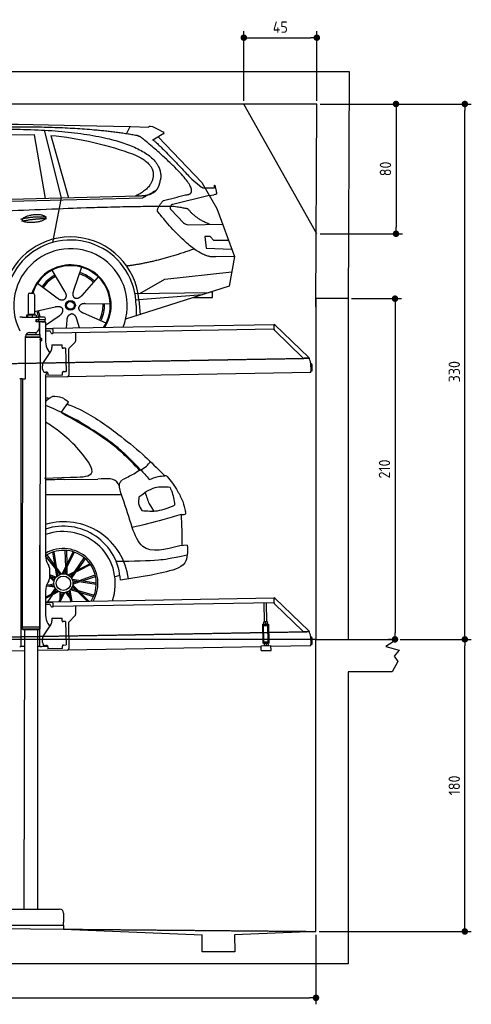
# Model space of a CAD drawing. Header units: millimetres. Extents: x 552 to 7231, y 5867 to 11935.
# Tile 5 of 5: x 4448 to 7231, y 5867 to 11935. Entities that reach past the tile are written whole.
import ezdxf

# ---------------------------------------------------------------- set-up
doc = ezdxf.new("R2010")
doc.units = ezdxf.units.MM
doc.linetypes.add('GEN3', pattern=[6.25, 5, -1.25])
doc.layers.get('0').update_dxf_attribs({"lineweight": 25})
for name, color, linetype, lineweight in [('3', 6, 'GEN3', 25), ('4', 3, 'Continuous', 25), ('5', 3, 'Continuous', 25), ('AM_5', 3, 'Continuous', 25)]:
    doc.layers.add(name, color=color, linetype=linetype, lineweight=lineweight)
doc.layers.add('Car', color=10, linetype='Continuous')
doc.styles.get("Standard").update_dxf_attribs({"font": 'ISOCP.SHX'})
doc.dimstyles.new('GEN-ISO$0', dxfattribs={"dimscale": 20, "dimtxt": 3.5, "dimasz": 2, "dimexe": 2, "dimexo": 1, "dimgap": 1.5, "dimtad": 1, "dimdec": 1, "dimlfac": 0.1, "dimdsep": 46, "dimtxsty": 'Standard', "dimblk": 'PUNKT', "dimcen": 2, "dimclrd": 256, "dimclre": 256, "dimclrt": 2, "dimadec": 0, "dimazin": 0, "dimtp": 0.1, "dimtm": 0.1, "dimtfac": 0.71, "dimtdec": 1, "dimtmove": 2, "dimatfit": 3, "dimldrblk": 'PUNKT', "dimfxl": 1, "dimtolj": 1, "dimarcsym": 0})

# ---------------------------------------------------------------- blocks, each defined once
blk = doc.blocks.new('PUNKT')
at = {"layer": '4', "color": 0, "linetype": 'ByBlock'}
blk.add_line((-0.5, 0), (-1, 0), dxfattribs=at)
at = {"layer": '4', "color": 0, "linetype": 'ByBlock', "const_width": 0.5}
blk.add_lwpolyline([(-0.25, 0, 1), (0.25, 0, 1)], format="xyb", close=True, dxfattribs=at)
blk = doc.blocks.new('*D4')
at = {"layer": '4', "lineweight": -2, "transparency": 16777216}
for p, q in [((6792.8, 8115.9), (7231, 8115.9)), ((7191, 6355.9), (7191, 8075.9)), ((6293.7, 6315.9), (7231, 6315.9))]:
    blk.add_line(p, q, dxfattribs=at)
at = {"layer": 'Defpoints', "color": 0, "transparency": 16777216}
for p in [(6772.8, 8115.9), (7191, 8115.9), (6273.7, 6315.9)]:
    blk.add_point(p, dxfattribs=at)
at = {"layer": '4', "lineweight": -2, "transparency": 16777216, "xscale": 40, "yscale": 40, "zscale": 40}
for p, rotation in [((7191, 8115.9), 90), ((7191, 6315.9), 270)]:
    blk.add_blockref('PUNKT', p, dxfattribs=dict(at, rotation=rotation))
at = {"layer": '4', "color": 2, "transparency": 16777216, "insert": (7126, 7215.9), "char_height": 70, "attachment_point": 5, "rotation": 90}
blk.add_mtext('\\A1;180', dxfattribs=at)
blk = doc.blocks.new('*D5')
at = {"layer": '4', "lineweight": -2, "transparency": 16777216}
for p, q in [((6298.9, 11415.5), (7231, 11415.5)), ((7191, 8155.9), (7191, 11375.5)), ((6792.8, 8115.9), (7231, 8115.9))]:
    blk.add_line(p, q, dxfattribs=at)
at = {"layer": 'Defpoints', "color": 0, "transparency": 16777216}
for p in [(6278.9, 11415.5), (7191, 11415.5), (6772.8, 8115.9)]:
    blk.add_point(p, dxfattribs=at)
at = {"layer": '4', "lineweight": -2, "transparency": 16777216, "xscale": 40, "yscale": 40, "zscale": 40}
for p, rotation in [((7191, 11415.5), 90), ((7191, 8115.9), 270)]:
    blk.add_blockref('PUNKT', p, dxfattribs=dict(at, rotation=rotation))
at = {"layer": '4', "color": 2, "transparency": 16777216, "insert": (7126, 9765.7), "char_height": 70, "attachment_point": 5, "rotation": 90}
blk.add_mtext('\\A1;330', dxfattribs=at)
blk = doc.blocks.new('*D10')
at = {"layer": '4', "lineweight": -2, "transparency": 16777216}
for p, q in [((5828.9, 11435.5), (5828.9, 11864.2)), ((6278.9, 11435.5), (6278.9, 11864.2)), ((5868.9, 11824.2), (6238.9, 11824.2))]:
    blk.add_line(p, q, dxfattribs=at)
at = {"layer": 'Defpoints', "color": 0, "transparency": 16777216}
for p in [(6278.9, 11824.2), (5828.9, 11415.5), (6278.9, 11415.5)]:
    blk.add_point(p, dxfattribs=at)
at = {"layer": '4', "lineweight": -2, "transparency": 16777216, "xscale": 40, "yscale": 40, "zscale": 40, "rotation": 180}
blk.add_blockref('PUNKT', (5828.9, 11824.2), dxfattribs=at)
at = {"layer": '4', "lineweight": -2, "transparency": 16777216, "xscale": 40, "yscale": 40, "zscale": 40}
blk.add_blockref('PUNKT', (6278.9, 11824.2), dxfattribs=at)
at = {"layer": '4', "color": 2, "transparency": 16777216, "insert": (6053.9, 11889.2), "char_height": 70, "attachment_point": 5}
blk.add_mtext('\\A1;45', dxfattribs=at)
blk = doc.blocks.new('*D11')
at = {"layer": '4', "lineweight": -2, "transparency": 16777216}
for p, q in [((6298.9, 11415.5), (6806.9, 11415.5)), ((6766.9, 11375.5), (6766.9, 10655.5)), ((6298.9, 10615.5), (6806.9, 10615.5))]:
    blk.add_line(p, q, dxfattribs=at)
at = {"layer": 'Defpoints', "color": 0, "transparency": 16777216}
for p in [(6278.9, 11415.5), (6278.9, 10615.5), (6766.9, 10615.5)]:
    blk.add_point(p, dxfattribs=at)
at = {"layer": '4', "lineweight": -2, "transparency": 16777216, "xscale": 40, "yscale": 40, "zscale": 40}
for p, rotation in [((6766.9, 11415.5), 90), ((6766.9, 10615.5), 270)]:
    blk.add_blockref('PUNKT', p, dxfattribs=dict(at, rotation=rotation))
at = {"layer": '4', "color": 2, "transparency": 16777216, "insert": (6701.9, 11015.5), "char_height": 70, "attachment_point": 5, "rotation": 90}
blk.add_mtext('\\A1;80', dxfattribs=at)
blk = doc.blocks.new('*D12')
at = {"layer": '4', "lineweight": -2, "transparency": 16777216}
for p, q in [((1073.7, 6345.9), (1073.7, 5866.7)), ((6273.7, 6295.9), (6273.7, 5866.7)), ((1113.7, 5906.7), (6233.7, 5906.7))]:
    blk.add_line(p, q, dxfattribs=at)
at = {"layer": 'Defpoints', "color": 0, "transparency": 16777216}
for p in [(1073.7, 6365.9), (6273.7, 6315.9), (6273.7, 5906.7)]:
    blk.add_point(p, dxfattribs=at)
at = {"layer": '4', "lineweight": -2, "transparency": 16777216, "xscale": 40, "yscale": 40, "zscale": 40, "rotation": 180}
blk.add_blockref('PUNKT', (1073.7, 5906.7), dxfattribs=at)
at = {"layer": '4', "lineweight": -2, "transparency": 16777216, "xscale": 40, "yscale": 40, "zscale": 40}
blk.add_blockref('PUNKT', (6273.7, 5906.7), dxfattribs=at)
at = {"layer": '4', "color": 2, "transparency": 16777216, "insert": (3673.7, 5971.7), "char_height": 70, "attachment_point": 5}
blk.add_mtext('\\A1;520', dxfattribs=at)
blk = doc.blocks.new('*D13')
at = {"layer": 'AM_5', "lineweight": -2, "transparency": 16777216}
for p, q in [((6492.8, 10215.9), (6800.7, 10215.9)), ((6760.7, 10175.9), (6760.7, 8155.9)), ((6752.8, 8115.9), (6720.7, 8115.9))]:
    blk.add_line(p, q, dxfattribs=at)
at = {"layer": 'Defpoints', "color": 0, "transparency": 16777216}
for p in [(6472.8, 10215.9), (6760.7, 8115.9), (6772.8, 8115.9)]:
    blk.add_point(p, dxfattribs=at)
at = {"layer": 'AM_5', "lineweight": -2, "transparency": 16777216, "xscale": 40, "yscale": 40, "zscale": 40}
for p, rotation in [((6760.7, 10215.9), 90), ((6760.7, 8115.9), 270)]:
    blk.add_blockref('PUNKT', p, dxfattribs=dict(at, rotation=rotation))
at = {"layer": 'AM_5', "color": 2, "linetype": 'Continuous', "transparency": 16777216, "insert": (6695.7, 9165.9), "char_height": 70, "attachment_point": 5, "rotation": 90}
blk.add_mtext('\\A1;210', dxfattribs=at)

msp = doc.modelspace()

# ---------------------------------------------------------------- linework, layer by layer
for p, q in [((878.92, 11615.52), (6478.92, 11615.52)), ((6478.92, 11615.52), (6472.77, 10165.9)), ((6278.92, 11415.52), (1072.77, 11415.52)), ((6278.92, 10615.52), (5828.92, 11415.52)), ((6272.78, 10165.9), (6278.92, 11415.52)), ((4499.57, 10239.98), (4499.57, 10119.98)), ((4509.57, 10249.98), (4529.57, 10249.98)), ((4539.57, 10239.98), (4539.57, 10119.98)), ((6472.77, 10215.9), (6272.78, 10215.9)), ((6272.78, 10215.9), (6272.78, 8115.9)), ((6472.77, 10215.9), (6472.77, 8115.9)), ((4463.57, 10102.48), (4447.57, 10102.48)), ((4463.57, 10102.48), (4557.57, 10102.48)), ((4489.65, 10112.52), (4489.65, 10102.48)), ((4492.07, 10114.98), (4491.61, 10114.71)), ((4492.52, 10114.98), (4492.07, 10114.98)), ((4510.35, 10114.98), (4492.52, 10114.98)), ((4495.39, 10112.52), (4495.39, 10102.48)), ((4499.57, 10119.98), (4539.57, 10119.98)), ((4501.57, 10114.98), (4501.57, 10119.98)), ((4537.39, 10114.98), (4510.35, 10114.98)), ((4525.31, 10112.52), (4525.31, 10102.48)), ((4547.07, 10114.98), (4537.39, 10114.98)), ((4537.57, 10114.98), (4537.57, 10119.98)), ((4547.07, 10114.98), (4547.53, 10114.71)), ((4549.48, 10112.52), (4549.48, 10102.48)), ((4549.57, 10086.48), (4564.57, 10086.48)), ((4549.57, 10073.98), (4549.57, 10086.48)), ((4564.57, 10085.98), (4549.57, 10085.98)), ((4564.57, 10073.98), (4549.57, 10073.98)), ((4550.57, 10085.98), (4550.57, 10073.98)), ((4597.57, 10102.48), (4557.57, 10102.48)), ((4564.57, 10085.98), (4565.57, 10085.98)), ((4565.57, 10073.98), (4564.57, 10073.98)), ((4567.74, 10085.98), (4565.57, 10085.98)), ((4565.57, 10073.98), (4565.57, 10085.98)), ((4565.57, 10073.98), (4567.74, 10073.98)), ((4567.57, 10092.48), (4567.57, 10089.48)), ((4603.4, 10085.98), (4567.74, 10085.98)), ((4603.4, 10073.98), (4567.74, 10073.98)), ((4588.57, 10086.48), (4604.57, 10086.48)), ((4588.57, 10086.48), (4588.57, 10085.98)), ((4603.4, 10085.98), (4605.57, 10085.98)), ((4605.57, 10073.98), (4603.4, 10073.98)), ((4605.57, 10073.98), (4605.57, 10085.98)), ((4607.57, 10089.48), (4607.57, 10092.48)), ((4567.57, 10070.98), (4567.57, 10032.48)), ((4572.57, 9993.9), (4572.57, 10072.48)), ((4584.57, 10072.48), (4572.57, 10072.48)), ((4584.57, 10072.48), (4606.57, 10072.48)), ((4607.57, 10071.48), (4607.57, 9949.54)), ((4607.57, 10032.25), (4641.05, 10032.84)), ((4641.12, 10028.84), (4607.57, 10028.25)), ((4607.57, 10017.25), (4628.81, 10017.62)), ((4641.05, 10032.84), (4651.05, 10033.01)), ((4651.12, 10029.01), (4641.12, 10028.84)), ((4651.05, 10033.01), (6015.84, 10056.83)), ((4651.19, 10025.01), (4651.05, 10033.01)), ((4651.19, 10025.01), (4651.48, 10008.02)), ((6011.36, 10026.75), (4656.57, 10003.1)), ((6016.97, 10058.53), (6015.58, 10057.09)), ((6017.37, 10055.35), (6015.58, 10057.09)), ((6016.12, 10025.88), (6015.73, 10048.43)), ((6015.96, 10050.02), (6015.84, 10056.83)), ((6016.97, 10058.53), (6018.76, 10056.79)), ((6018.87, 10053.91), (6017.37, 10055.35)), ((6018.76, 10056.79), (6020.26, 10055.34)), ((6018.87, 10053.91), (6019.25, 10054.29)), ((6193.05, 9850.95), (6019.17, 10018.86)), ((6019.25, 10054.29), (6020.26, 10055.34)), ((6020.26, 10055.34), (6229.47, 9853.31)), ((4483.57, 9725.48), (4483.57, 9982.48)), ((4483.57, 9980.77), (4574.55, 9980.63)), ((4483.57, 9979.03), (4571.54, 9978.9)), ((4571.54, 9978.9), (4483.57, 9979.03)), ((4574.54, 9977.16), (4483.57, 9977.3)), ((4486.4, 9994.03), (4574.57, 9993.89)), ((4508.57, 10007.48), (4542.57, 10007.48)), ((4549.57, 9993.93), (4549.59, 10008.49)), ((4571.54, 9978.9), (4574.55, 9980.63)), ((4571.54, 9978.9), (4574.54, 9977.16)), ((4574.51, 9956.39), (4571.79, 8191.9)), ((4572.57, 9978.31), (4572.57, 9979.49)), ((4574.51, 9956.39), (4581.51, 9956.38)), ((4574.54, 9977.16), (4574.53, 9971.39)), ((4574.53, 9971.39), (4581.53, 9971.38)), ((4574.55, 9980.63), (4574.57, 9993.89)), ((4581.51, 9956.38), (4581.53, 9971.38)), ((4582.51, 9957.38), (4581.51, 9956.38)), ((4582.53, 9970.38), (4581.53, 9971.38)), ((4582.53, 9970.38), (4582.51, 9957.38)), ((4638.99, 10007.8), (4639, 10006.8)), ((4644.09, 10001.89), (4649.09, 10001.97)), ((4791.55, 10005.46), (4792.44, 9954.61)), ((4620.96, 9899.54), (4632.43, 9879.69)), ((4645.33, 9930.9), (4708.32, 9932)), ((4645.33, 9930.9), (4645.61, 9914.9)), ((4645.68, 9910.66), (4645.61, 9914.9)), ((4708.6, 9916), (4708.32, 9932)), ((4708.6, 9916), (4708.62, 9915)), ((4713.7, 9910.09), (4714.7, 9910.1)), ((4730.7, 9910.38), (4714.7, 9910.1)), ((4730.7, 9910.38), (4733.21, 9766.4)), ((4748.37, 9900.55), (4751.09, 9744.71)), ((4789.63, 9947.49), (4751.18, 9907.67)), ((4593.55, 9822.05), (4639.7, 9890.48)), ((6222.72, 9848.54), (6200.17, 9848.15)), ((6228.46, 9852.26), (6228.08, 9851.87)), ((6229.58, 9850.43), (6228.08, 9851.87)), ((6229.47, 9853.31), (6228.46, 9852.26)), ((6229.47, 9853.31), (6230.97, 9851.87)), ((6231.38, 9848.69), (6229.58, 9850.43)), ((6230.97, 9851.87), (6232.77, 9850.13)), ((6231.38, 9848.69), (6232.77, 9850.13)), ((4587.92, 9781.87), (4587.57, 9801.87)), ((6240.01, 9820), (6240.9, 9768.72)), ((6242.3, 9803.18), (6242.87, 9770.81)), ((6242.87, 9770.81), (6250.86, 9770.95)), ((6250.86, 9770.95), (6250.3, 9803.32)), ((4463.57, 9722.48), (4447.57, 9722.48)), ((4455.57, 9719.48), (4455.57, 9722.48)), ((4455.57, 9719.48), (4455.57, 8097.48)), ((4464.15, 9722.48), (4461.79, 8192.07)), ((4463.57, 9722.48), (4480.57, 9722.48)), ((4607.57, 9739.48), (4607.57, 8629.11)), ((4741.27, 9734.54), (4607.57, 9732.21)), ((4616.27, 9762.36), (4608.27, 9762.22)), ((4621.35, 9757.45), (4621.61, 9742.45)), ((4711.6, 9744.02), (4621.61, 9742.45)), ((4711.3, 9761.02), (4711.32, 9760.02)), ((4711.6, 9744.02), (4711.32, 9760.02)), ((4717.22, 9766.13), (4716.22, 9766.11)), ((4717.22, 9766.13), (4733.21, 9766.4)), ((6241.04, 9760.72), (4741.27, 9734.54)), ((6241.04, 9760.72), (6240.9, 9768.72)), ((4572.57, 8072.48), (4572.57, 8696.99)), ((4620.96, 8579.11), (4627.22, 8568.28)), ((4630.57, 8555.78), (4630.57, 8489.18)), ((4627.22, 8476.68), (4620.96, 8465.85)), ((4607.57, 8415.85), (4607.57, 8264.54)), ((4607.57, 8347.25), (4641.05, 8347.84)), ((4641.12, 8343.84), (4607.57, 8343.25)), ((4607.57, 8332.25), (4628.81, 8332.62)), ((4638.99, 8322.8), (4639, 8321.8)), ((4641.05, 8347.84), (4651.05, 8348.01)), ((4651.12, 8344.01), (4641.12, 8343.84)), ((4644.09, 8316.89), (4649.09, 8316.97)), ((4651.05, 8348.01), (6015.84, 8371.83)), ((4651.19, 8340.01), (4651.05, 8348.01)), ((4651.19, 8340.01), (4651.48, 8323.02)), ((6011.36, 8341.75), (4656.57, 8318.1)), ((4791.55, 8320.46), (4792.44, 8269.61)), ((5955.41, 8224.06), (5953.37, 8340.74)), ((5971.41, 8224.34), (5969.37, 8341.02)), ((6016.97, 8373.53), (6015.58, 8372.09)), ((6017.37, 8370.35), (6015.58, 8372.09)), ((6016.12, 8340.88), (6015.73, 8363.43)), ((6015.96, 8365.02), (6015.84, 8371.83)), ((6016.97, 8373.53), (6018.76, 8371.79)), ((6018.87, 8368.91), (6017.37, 8370.35)), ((6018.76, 8371.79), (6020.26, 8370.34)), ((6018.87, 8368.91), (6019.25, 8369.29)), ((6193.05, 8165.95), (6019.17, 8333.86)), ((6019.25, 8369.29), (6020.26, 8370.34)), ((6020.26, 8370.34), (6229.47, 8168.31)), ((4789.63, 8262.49), (4751.18, 8222.67)), ((4593.55, 8137.05), (4639.7, 8205.48)), ((4620.96, 8214.54), (4632.43, 8194.69)), ((4645.33, 8245.9), (4708.32, 8247)), ((4645.33, 8245.9), (4645.61, 8229.9)), ((4645.68, 8225.66), (4645.61, 8229.9)), ((4708.6, 8231), (4708.32, 8247)), ((4708.6, 8231), (4708.62, 8230)), ((4713.7, 8225.09), (4714.7, 8225.1)), ((4730.7, 8225.38), (4714.7, 8225.1)), ((4730.7, 8225.38), (4733.21, 8081.4)), ((4748.37, 8215.55), (4751.09, 8059.71)), ((5943.67, 8209.05), (5948.67, 8209.14)), ((5943.67, 8209.05), (5943.81, 8201.05)), ((5948.81, 8201.14), (5943.81, 8201.05)), ((5943.81, 8201.05), (5943.95, 8193.05)), ((5943.95, 8193.05), (5945.43, 8108.06)), ((5948.67, 8209.14), (5978.66, 8209.66)), ((5948.81, 8201.14), (5978.8, 8201.66)), ((5952.1, 8101.18), (5950.36, 8201.16)), ((5952.16, 8224), (5951.42, 8223.55)), ((5951.64, 8210.69), (5951.44, 8222.48)), ((5952.42, 8209.2), (5951.66, 8209.62)), ((5974.66, 8224.39), (5952.16, 8224)), ((5963.64, 8210.9), (5963.43, 8222.69)), ((5974.66, 8224.39), (5975.41, 8223.97)), ((5974.91, 8209.59), (5975.66, 8210.04)), ((5975.64, 8211.11), (5975.43, 8222.9)), ((5979, 8101.65), (5977.25, 8201.63)), ((5978.66, 8209.66), (5983.66, 8209.75)), ((5983.8, 8201.75), (5978.8, 8201.66)), ((5983.8, 8201.75), (5983.66, 8209.75)), ((5983.94, 8193.75), (5983.8, 8201.75)), ((5985.43, 8108.76), (5983.94, 8193.75)), ((4461.79, 8192.07), (4461.77, 8181.07)), ((4461.77, 8181.07), (4571.77, 8180.9)), ((4468.76, 8174.06), (4461.77, 8181.07)), ((4571.79, 8191.9), (4461.79, 8192.07)), ((4564.76, 8173.91), (4468.76, 8174.06)), ((4476.76, 8174.04), (4473.95, 6453.98)), ((4556.76, 8173.92), (4556.76, 6453.98)), ((4564.76, 8173.91), (4571.77, 8180.9)), ((4571.79, 8191.9), (4571.77, 8180.9)), ((6222.72, 8163.54), (6200.17, 8163.15)), ((6228.46, 8167.26), (6228.08, 8166.87)), ((6229.58, 8165.43), (6228.08, 8166.87)), ((6229.47, 8168.31), (6228.46, 8167.26)), ((6229.47, 8168.31), (6230.97, 8166.87)), ((6231.38, 8163.69), (6229.58, 8165.43)), ((6230.97, 8166.87), (6232.77, 8165.13)), ((6231.38, 8163.69), (6232.77, 8165.13)), ((6240.01, 8135), (6240.9, 8083.72)), ((4447.57, 8072.48), (4455.57, 8072.48)), ((4455.57, 8097.48), (4455.57, 8072.48)), ((4463.57, 8072.48), (4455.57, 8072.48)), ((4476.6, 8072.48), (4463.57, 8072.48)), ((4572.57, 8072.48), (4556.6, 8072.48)), ((4572.57, 8072.48), (4584.57, 8072.48)), ((4621.35, 8072.48), (4584.57, 8072.48)), ((4587.92, 8096.87), (4587.57, 8116.87)), ((4616.27, 8077.36), (4608.27, 8077.22)), ((4621.35, 8072.45), (4621.61, 8057.45)), ((4711.3, 8076.02), (4711.32, 8075.02)), ((4711.6, 8059.02), (4711.32, 8075.02)), ((4717.22, 8081.13), (4716.22, 8081.11)), ((4717.22, 8081.13), (4733.21, 8081.4)), ((5935.97, 8077.09), (5995.96, 8078.14)), ((5936.5, 8047.1), (5935.97, 8077.09)), ((5945.43, 8108.06), (5945.57, 8100.07)), ((5945.57, 8100.07), (5950.57, 8100.15)), ((5945.57, 8100.07), (5945.71, 8092.07)), ((5950.71, 8092.15), (5945.71, 8092.07)), ((5950.57, 8100.15), (5980.57, 8100.68)), ((5950.71, 8092.15), (5980.71, 8092.68)), ((5952.1, 8101.18), (5979, 8101.65)), ((5954.46, 8092.22), (5953.72, 8091.77)), ((5953.74, 8090.7), (5953.94, 8078.91)), ((5954.72, 8077.42), (5953.96, 8077.84)), ((5957.57, 8100.28), (5957.55, 8101.28)), ((5965.73, 8090.91), (5965.94, 8079.12)), ((5973.57, 8100.55), (5973.55, 8101.55)), ((5976.96, 8092.61), (5977.71, 8092.19)), ((5977.22, 8077.81), (5977.96, 8078.26)), ((5977.73, 8091.12), (5977.94, 8079.33)), ((5980.57, 8100.68), (5985.57, 8100.76)), ((5985.71, 8092.77), (5980.71, 8092.68)), ((5985.57, 8100.76), (5985.43, 8108.76)), ((5985.71, 8092.77), (5985.57, 8100.76)), ((5996.49, 8048.15), (5995.96, 8078.14)), ((6241.04, 8075.72), (5996.08, 8071.44)), ((6241.04, 8075.72), (6240.9, 8083.72)), ((6242.3, 8118.18), (6242.87, 8085.81)), ((6242.87, 8085.81), (6250.86, 8085.95)), ((6250.86, 8085.95), (6250.3, 8118.32)), ((6273.67, 6315.89), (6272.78, 8115.9)), ((6272.78, 8115.9), (6772.77, 8115.9)), ((6772.77, 8115.9), (6704.42, 8071.14)), ((6704.42, 8071.14), (6785.37, 8049.5)), ((4476.48, 8044.92), (4146.36, 8039.16)), ((4741.27, 8049.54), (4556.56, 8046.32)), ((4711.6, 8059.02), (4621.61, 8057.45)), ((5936.09, 8070.4), (4741.27, 8049.54)), ((5936.5, 8047.1), (5996.49, 8048.15)), ((6785.37, 8049.5), (6755.25, 8012.82)), ((6755.25, 8012.82), (6778.31, 7980.37)), ((6778.31, 7980.37), (6743.82, 7915.9)), ((6743.82, 7915.9), (6472.77, 7915.9)), ((6472.77, 7915.9), (6472.77, 6115.9)), ((4152.77, 6453.98), (4692.77, 6453.98)), ((4717.77, 6428.98), (4717.77, 6373.98)), ((4717.77, 6353.98), (4717.77, 6373.98)), ((1372.77, 6363.02), (4717.77, 6329.89)), ((4127.77, 6353.98), (4717.77, 6353.98)), ((4717.77, 6353.98), (4717.77, 6329.89)), ((4717.77, 6329.89), (5572.77, 6295.81)), ((6272.78, 6315.9), (5772.32, 6295.81)), ((5572.77, 6190.9), (5572.77, 6295.81)), ((5772.32, 6295.81), (5772.77, 6190.9)), ((5772.77, 6190.9), (5572.77, 6190.9)), ((6472.77, 6115.9), (872.77, 6115.9))]:
    msp.add_line(p, q)
for centre, radius, start, end in [((4509.57, 10239.98), 10, 90, 180), ((4529.57, 10239.98), 10, 0, 90), ((4557.57, 10092.48), 10, 0, 90), ((4564.57, 10089.48), 3, 270, 0), ((4564.57, 10070.98), 3, 0, 90), ((4597.57, 10092.48), 10, 0, 90), ((4604.57, 10089.48), 3, 270, 0), ((4604.57, 10070.98), 3, 22.00087, 90), ((4542.57, 10032.48), 25, 270, 0), ((4606.57, 10071.48), 1, 0, 90), ((4628.99, 10007.62), 10, 1, 91), ((6011.28, 10031.75), 5, 271, 342.470872), ((6020.73, 10048.52), 5, 129.243474, 181), ((6026.12, 10026.05), 10, 181, 226), ((4508.57, 9982.48), 25, 90, 180), ((4588.39, 9963.89), 15.76, 151.581317, 208.418683), ((4644, 10006.88), 5, 181, 271), ((4649, 10006.97), 5, 271, 327.763283), ((4656.48, 10008.1), 5, 181, 271), ((4782.44, 9954.43), 10, 316, 1), ((4707.57, 9949.54), 100, 180, 210), ((4610.69, 9910.05), 35, 326, 1), ((4713.62, 9915.09), 5, 181, 271), ((4758.37, 9900.72), 10, 136, 181), ((6200, 9858.14), 10, 226, 271), ((6222.63, 9853.54), 5, 271, 322.756526), ((6190.01, 9819.13), 50, 1, 41.06864), ((4622.57, 9802.48), 35, 146, 181), ((4607.92, 9782.22), 20, 181, 271), ((6234.3, 9803.04), 16, 1, 68.975687), ((6234.3, 9803.04), 8, 1, 42.409622), ((4480.57, 9725.48), 3, 270, 0), ((4632.57, 9739.48), 25, 120.687219, 180), ((4616.35, 9757.36), 5, 12.536959, 91), ((4716.3, 9761.11), 5, 91, 181), ((4741.1, 9744.54), 10, 271, 1), ((4571.57, 8651.48), 2, 297.615989, 300), ((4571.57, 8673.48), 2, 60, 61.103904), ((4707.57, 8629.11), 100, 180, 210), ((4605.57, 8555.78), 25, 0, 30), ((4707.57, 8415.85), 100, 150, 180), ((4605.57, 8489.18), 25, 330, 0), ((4628.99, 8322.62), 10, 1, 91), ((4644, 8321.88), 5, 181, 271), ((4649, 8321.97), 5, 271, 327.763283), ((4656.48, 8323.1), 5, 181, 271), ((6011.28, 8346.75), 5, 271, 342.470872), ((6020.73, 8363.52), 5, 129.243474, 181), ((6026.12, 8341.05), 10, 181, 226), ((4707.57, 8264.54), 100, 180, 210), ((4782.44, 8269.43), 10, 316, 1), ((4610.69, 8225.05), 35, 326, 1), ((4713.62, 8230.09), 5, 181, 271), ((4758.37, 8215.72), 10, 136, 181), ((4622.57, 8117.48), 35, 146, 181), ((6200, 8173.14), 10, 226, 271), ((6222.63, 8168.54), 5, 271, 322.756526), ((6190.01, 8134.13), 50, 1, 41.06864), ((6234.3, 8118.04), 16, 1, 68.975687), ((4607.92, 8097.22), 20, 181, 271), ((4616.35, 8072.36), 5, 12.536959, 91), ((4716.3, 8076.11), 5, 91, 181), ((6234.3, 8118.04), 8, 1, 42.409622), ((4741.1, 8059.54), 10, 271, 1), ((4692.77, 6428.98), 25, 0, 90)]:
    msp.add_arc(centre, radius, start, end)
for points, weights in [([(4492.52, 10114.98), (4491.19, 10114.98), (4489.65, 10112.52)], [1, 1.0379548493, 1]), ([(4495.39, 10112.52), (4493.85, 10114.98), (4492.52, 10114.98)], [1, 1.0379548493, 1]), ([(4510.35, 10114.98), (4503.41, 10114.98), (4495.39, 10112.52)], [1, 1.0379548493, 1]), ([(4525.31, 10112.52), (4517.29, 10114.98), (4510.35, 10114.98)], [1, 1.0379548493, 1]), ([(4537.39, 10114.98), (4531.78, 10114.98), (4525.31, 10112.52)], [1, 1.0379548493, 1]), ([(4549.48, 10112.52), (4543.01, 10114.98), (4537.39, 10114.98)], [1, 1.0379548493, 1]), ([(4547.53, 10114.71), (4548.44, 10114.18), (4549.48, 10112.52)], [1.01682908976, 1.02536255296, 1]), ([(5951.44, 8222.48), (5951.42, 8223.55), (5951.42, 8223.55)], [1, 1.07735026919, 1.07735026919]), ([(5963.43, 8222.69), (5957.4, 8224.59), (5951.44, 8222.48)], [1, 1.15470053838, 1]), ([(5951.64, 8210.69), (5957.68, 8208.8), (5963.64, 8210.9)], [1, 1.15470053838, 1]), ([(5951.66, 8209.62), (5951.66, 8209.62), (5951.64, 8210.69)], [1.07735026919, 1.07735026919, 1]), ([(5975.43, 8222.9), (5969.4, 8224.8), (5963.43, 8222.69)], [1, 1.15470053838, 1]), ([(5963.64, 8210.9), (5969.67, 8209.01), (5975.64, 8211.11)], [1, 1.15470053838, 1]), ([(5975.41, 8223.97), (5975.41, 8223.97), (5975.43, 8222.9)], [1.07735026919, 1.07735026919, 1]), ([(5975.64, 8211.11), (5975.66, 8210.04), (5975.66, 8210.04)], [1, 1.07735026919, 1.07735026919]), ([(5953.74, 8090.7), (5953.72, 8091.77), (5953.72, 8091.77)], [1, 1.07735026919, 1.07735026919]), ([(5965.73, 8090.91), (5959.7, 8092.81), (5953.74, 8090.7)], [1, 1.15470053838, 1]), ([(5953.94, 8078.91), (5959.98, 8077.02), (5965.94, 8079.12)], [1, 1.15470053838, 1]), ([(5953.96, 8077.84), (5953.96, 8077.84), (5953.94, 8078.91)], [1.07735026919, 1.07735026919, 1]), ([(5977.73, 8091.12), (5971.7, 8093.02), (5965.73, 8090.91)], [1, 1.15470053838, 1]), ([(5965.94, 8079.12), (5971.97, 8077.23), (5977.94, 8079.33)], [1, 1.15470053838, 1]), ([(5977.71, 8092.19), (5977.71, 8092.19), (5977.73, 8091.12)], [1.07735026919, 1.07735026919, 1]), ([(5977.94, 8079.33), (5977.96, 8078.26), (5977.96, 8078.26)], [1, 1.07735026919, 1.07735026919])]:
    msp.add_rational_spline(points, weights, degree=2)
for points, knots in [([(6017.26, 10052.12), (6017.1, 10052.18), (6016.95, 10052.25), (6016.52, 10052.45), (6016.32, 10052.56), (6016.09, 10052.7), (6016.03, 10052.75), (6015.93, 10052.82), (6015.91, 10052.83), (6015.91, 10052.83)], [0.57395873, 0.57395873, 0.57395873, 0.57395873, 0.60928252, 0.60928252, 0.68457672, 0.68457672, 0.73471963, 0.73471963, 0.78828708, 0.78828708, 0.78828708, 0.78828708]), ([(6018.42, 10053.08), (6018.28, 10052.98), (6018.13, 10052.87), (6017.84, 10052.63), (6017.7, 10052.51), (6017.56, 10052.39)], [0, 0, 0, 0, 0.05619833, 0.05619833, 0.11238632, 0.11238632, 0.11238632, 0.11238632]), ([(6020.26, 10055.34), (6020.31, 10055.3), (6020.34, 10055.24), (6020.35, 10055.03), (6020.27, 10054.85), (6019.95, 10054.41), (6019.71, 10054.16), (6019.28, 10053.76), (6019.12, 10053.63), (6018.79, 10053.35), (6018.61, 10053.22), (6018.42, 10053.08)], [0, 0, 0, 0, 0.07839586, 0.07839586, 0.23254327, 0.23254327, 0.38325668, 0.38325668, 0.45586956, 0.45586956, 0.5284931, 0.5284931, 0.5284931, 0.5284931]), ([(6018.98, 10053.51), (6019, 10053.58), (6019.01, 10053.65), (6018.98, 10053.75), (6018.97, 10053.78), (6018.93, 10053.85), (6018.9, 10053.88), (6018.87, 10053.91)], [0.17010098, 0.17010098, 0.17010098, 0.17010098, 0.21908376, 0.21908376, 0.24434238, 0.24434238, 0.27026411, 0.27026411, 0.27026411, 0.27026411]), ([(6226.61, 9850.51), (6226.73, 9850.66), (6226.85, 9850.8), (6227.07, 9851.1), (6227.17, 9851.24), (6227.27, 9851.39)], [0, 0, 0, 0, 0.05592576, 0.05592576, 0.11186183, 0.11186183, 0.11186183, 0.11186183]), ([(6227.27, 9851.39), (6227.41, 9851.6), (6227.55, 9851.79), (6227.96, 9852.33), (6228.22, 9852.63), (6228.7, 9853.1), (6228.9, 9853.26), (6229.16, 9853.37), (6229.23, 9853.39), (6229.37, 9853.38), (6229.42, 9853.36), (6229.47, 9853.31)], [0, 0, 0, 0, 0.07658948, 0.07658948, 0.22699607, 0.22699607, 0.37633525, 0.37633525, 0.45078586, 0.45078586, 0.52533064, 0.52533064, 0.52533064, 0.52533064]), ([(6228.08, 9851.87), (6228.04, 9851.92), (6227.99, 9851.95), (6227.86, 9852), (6227.77, 9852), (6227.68, 9851.97)], [0, 0, 0, 0, 0.03951922, 0.03951922, 0.10139952, 0.10139952, 0.10139952, 0.10139952]), ([(6017.26, 8367.12), (6017.1, 8367.18), (6016.95, 8367.25), (6016.52, 8367.45), (6016.32, 8367.56), (6016.09, 8367.7), (6016.03, 8367.75), (6015.93, 8367.82), (6015.91, 8367.83), (6015.91, 8367.83)], [0.57395873, 0.57395873, 0.57395873, 0.57395873, 0.60928252, 0.60928252, 0.68457672, 0.68457672, 0.73471963, 0.73471963, 0.78828708, 0.78828708, 0.78828708, 0.78828708]), ([(6018.42, 8368.08), (6018.28, 8367.98), (6018.13, 8367.87), (6017.84, 8367.63), (6017.7, 8367.51), (6017.56, 8367.39)], [0, 0, 0, 0, 0.05619833, 0.05619833, 0.11238632, 0.11238632, 0.11238632, 0.11238632]), ([(6020.26, 8370.34), (6020.31, 8370.3), (6020.34, 8370.24), (6020.35, 8370.03), (6020.27, 8369.85), (6019.95, 8369.41), (6019.71, 8369.16), (6019.28, 8368.76), (6019.12, 8368.63), (6018.79, 8368.35), (6018.61, 8368.22), (6018.42, 8368.08)], [0, 0, 0, 0, 0.07839586, 0.07839586, 0.23254327, 0.23254327, 0.38325668, 0.38325668, 0.45586956, 0.45586956, 0.5284931, 0.5284931, 0.5284931, 0.5284931]), ([(6018.98, 8368.51), (6019, 8368.58), (6019.01, 8368.65), (6018.98, 8368.75), (6018.97, 8368.78), (6018.93, 8368.85), (6018.9, 8368.88), (6018.87, 8368.91)], [0.17010098, 0.17010098, 0.17010098, 0.17010098, 0.21908376, 0.21908376, 0.24434238, 0.24434238, 0.27026411, 0.27026411, 0.27026411, 0.27026411]), ([(6226.61, 8165.51), (6226.73, 8165.66), (6226.85, 8165.8), (6227.07, 8166.1), (6227.17, 8166.24), (6227.27, 8166.39)], [0, 0, 0, 0, 0.05592576, 0.05592576, 0.11186183, 0.11186183, 0.11186183, 0.11186183]), ([(6227.27, 8166.39), (6227.41, 8166.6), (6227.55, 8166.79), (6227.96, 8167.33), (6228.22, 8167.63), (6228.7, 8168.1), (6228.9, 8168.26), (6229.16, 8168.37), (6229.23, 8168.39), (6229.37, 8168.38), (6229.42, 8168.36), (6229.47, 8168.31)], [0, 0, 0, 0, 0.07658948, 0.07658948, 0.22699607, 0.22699607, 0.37633525, 0.37633525, 0.45078586, 0.45078586, 0.52533064, 0.52533064, 0.52533064, 0.52533064]), ([(6228.08, 8166.87), (6228.04, 8166.92), (6227.99, 8166.95), (6227.86, 8167), (6227.77, 8167), (6227.68, 8166.97)], [0, 0, 0, 0, 0.03951922, 0.03951922, 0.10139952, 0.10139952, 0.10139952, 0.10139952])]:
    msp.add_open_spline(points, degree=3, knots=knots)
for points in [[(4621.35, 9757.45), (4621.35, 9757.78), (4621.31, 9758.11), (4621.23, 9758.45)], [(4621.35, 8072.45), (4621.35, 8072.78), (4621.31, 8073.11), (4621.23, 8073.45)]]:
    msp.add_open_spline(points, degree=3)
at = {"layer": '3'}
for p, q in [((1175.28, 9760.3), (6230.45, 9848.53)), ((1175.28, 8075.31), (6230.44, 8163.55)), ((4717.77, 6329.89), (6272.78, 6315.9))]:
    msp.add_line(p, q, dxfattribs=at)
at = {"layer": '5'}
msp.add_line((6272.78, 8115.9), (872.77, 8115.9), dxfattribs=at)
at = {"layer": 'Car'}
for p, q in [((4598.89, 11254.15), (4703.29, 10836.61)), ((5106.65, 11231.35), (5128.25, 11276.44)), ((5336.61, 11233.75), (5267.24, 11193.37)), ((4539.75, 11224.77), (3838, 11222.43)), ((4606.11, 10833.98), (4539.75, 11224.77)), ((4639.43, 11222.31), (4749.26, 10837.86)), ((5300.15, 11212.53), (5569.46, 10931.24)), ((5508.78, 10951.26), (5555.08, 10912.25)), ((5569.46, 10931.24), (5662.91, 10770.69)), ((5583.78, 10898.33), (5648.13, 10898.54)), ((2479.88, 10767.38), (5122.35, 10834.52)), ((2526.61, 10777.54), (5177.57, 10849.48)), ((4703.29, 10836.61), (4649.7, 10561.41)), ((5122.35, 10834.52), (5205.19, 10837.44)), ((5616.18, 10850.97), (5390.69, 10797.1)), ((5616.18, 10850.97), (5643.8, 10855.46)), ((5380.89, 10763.82), (5457.35, 10683.94)), ((5662.91, 10770.69), (5772.44, 10474.92)), ((5486.8, 10671.6), (5698.53, 10674.5)), ((5620.58, 10599.06), (5587.93, 10598.49)), ((5587.93, 10598.49), (5596.04, 10527.12)), ((5644.81, 10573.66), (5620.58, 10599.06)), ((5735.29, 10575.24), (5644.81, 10573.66)), ((5596.04, 10527.12), (5755.25, 10521.35)), ((5772.44, 10474.92), (5655.55, 10473.31)), ((5772.44, 10474.92), (5737.74, 10292.33)), ((4646.62, 10391.04), (4723.55, 10260.62)), ((4828.47, 10409.61), (4779.49, 10266.34)), ((5341.93, 10336.76), (5754.63, 10381.17)), ((4931.64, 10349.64), (4831.38, 10236.17)), ((5188.15, 10247.25), (5341.93, 10336.76)), ((4557.7, 10311.45), (4678.83, 10220.59)), ((5737.74, 10292.33), (5100.51, 10088.38)), ((5157.78, 10246.83), (5615.19, 10253.11)), ((5182.37, 10207.95), (5163.14, 10206.38)), ((5573.49, 10239.76), (5182.37, 10207.95)), ((5182.37, 10207.95), (5189.77, 10116.95)), ((5519.13, 10222.36), (5634.94, 10222.43)), ((5634.92, 10255.12), (5621.45, 10255.11)), ((5634.94, 10222.43), (5634.92, 10255.12)), ((4539.57, 10137.3), (4666.97, 10165.63)), ((5005.5, 10182.43), (4854.1, 10184.74)), ((5164.47, 10173.9), (5164.5, 10108.86)), ((4607.57, 10051.87), (4691.22, 10110.72)), ((4735.25, 10034.48), (4739.84, 10082.46)), ((4815.78, 10035.89), (4799.55, 10088.56)), ((4980.34, 10065.77), (4841.45, 10126.06)), ((4705.61, 9516.02), (4747.56, 9578.5)), ((4601, 9110.46), (4760.07, 9114.87)), ((4722.52, 9101.46), (4928.53, 9104.05)), ((5480.66, 8697.26), (5433.78, 8692.1)), ((4669.53, 8550.88), (4607.57, 8631.3)), ((4666.51, 8569.25), (4615.95, 8637.29)), ((4677.13, 8504.7), (4652.6, 8653.83)), ((4683.52, 8509.86), (4659.65, 8656.1)), ((4709.94, 8519.98), (4777.87, 8655.28)), ((4718.15, 8520.41), (4784.89, 8652.93)), ((4730.94, 8561.81), (4728.05, 8664.31)), ((4739.29, 8578.45), (4738.38, 8663.49)), ((4787.05, 8534.56), (4844.96, 8619.18)), ((4703.91, 8518.92), (4675.88, 8556.64)), ((4739.97, 8515.75), (4739.46, 8562.73)), ((4745.47, 8513.06), (4879.71, 8582.47)), ((4752.36, 8508.58), (4884.06, 8576.47)), ((4803.58, 8543.11), (4852.66, 8612.21)), ((4672.87, 8500.29), (4630.57, 8513.54)), ((4661.7, 8480.98), (4630.57, 8511.82)), ((4659.56, 8473.04), (4630.57, 8501.7)), ((4667.9, 8493.7), (4640.82, 8501.67)), ((4696.01, 8516.51), (4678.78, 8538.87)), ((4732.16, 8518.43), (4731.37, 8546.66)), ((4762.54, 8498.75), (4778.48, 8522.05)), ((4767.27, 8491.98), (4794.48, 8530.29)), ((4816.42, 8479.53), (4913.01, 8513.95)), ((4834.82, 8476.73), (4915.15, 8503.79)), ((5065.33, 8510.41), (5033.97, 8502.33)), ((5259.1, 8512.58), (5068.21, 8480.3)), ((4617.69, 8444.16), (4614.84, 8443.15)), ((4663.96, 8437.11), (4615.24, 8444.53)), ((4661.02, 8444.79), (4617.11, 8451.53)), ((4658.57, 8458.73), (4631.97, 8449.25)), ((4770.15, 8486.58), (4919.54, 8463.82)), ((4772.41, 8442.71), (4864.25, 8351.73)), ((4773.08, 8478.9), (4919.56, 8456.41)), ((4774.54, 8450.65), (4874.46, 8351.91)), ((4775.4, 8456.71), (4819.93, 8471.71)), ((4775.54, 8464.96), (4802.14, 8474.44)), ((4681.75, 8415.11), (4607.57, 8376.87)), ((4688.64, 8410.63), (4607.57, 8368.71)), ((4647.06, 8389.13), (4618.53, 8347.44)), ((4666.83, 8431.71), (4639.63, 8393.4)), ((4671.57, 8424.94), (4655.62, 8401.64)), ((4715.96, 8403.29), (4688.45, 8348.66)), ((4694.14, 8407.94), (4694.65, 8360.96)), ((4724.17, 8403.71), (4696.6, 8348.81)), ((4701.95, 8405.26), (4702.74, 8377.03)), ((4730.2, 8404.77), (4758.23, 8367.05)), ((4738.09, 8407.18), (4755.33, 8384.82)), ((4750.59, 8413.83), (4761.02, 8349.93)), ((4756.98, 8418.99), (4768.32, 8350.06)), ((4761.24, 8423.4), (4806.08, 8409.36)), ((4766.2, 8429.99), (4793.29, 8422.03)), ((4807.83, 8417.75), (4906.21, 8388.82)), ((4821.08, 8404.66), (4901.97, 8379.34))]:
    msp.add_line(p, q, dxfattribs=at)
for centre, radius in [((4760.64, 10174.19), 30.15), ((4760.64, 10174.19), 23.62), ((4717.05, 8461.85), 58.57), ((4717.05, 8461.85), 58.57), ((4717.05, 8461.85), 44.33)]:
    msp.add_circle(centre, radius, dxfattribs=at)
for centre, radius, start, end in [((5395.34, 10777.65), 20, 103.435753, 223.747291), ((5486.25, 10711.6), 40, 223.747291, 270.78612), ((4761.06, 10173.68), 422.7, 4.650408, 165.21264), ((4761.06, 10173.68), 403.41, 0.031542, 193.931162), ((4761.06, 10173.68), 350, 337.649562, 206.402257), ((4761.06, 10173.68), 250, 327.296489, 162.229183), ((4760.64, 10174.19), 245, 326.365049, 161.980365), ((4760.64, 10174.19), 209.64, 117.262002, 146.39945), ((4760.64, 10174.19), 200.65, 117.115177, 146.546276), ((4760.64, 10174.19), 200.65, 45.115177, 74.546276), ((4760.64, 10174.19), 209.64, 45.262002, 74.39945), ((4760.64, 10174.19), 209.64, 189.262002, 200.002937), ((4760.64, 10174.19), 200.65, 189.115177, 200.940263), ((4760.64, 10174.19), 200.65, 333.115177, 2.546276), ((4760.64, 10174.19), 209.64, 333.262002, 2.39945), ((4720.98, 8441.04), 399.59, 6.845904, 106.488091), ((4717.05, 8461.85), 351.64, 3.008446, 108.14111), ((4715.58, 8459.29), 321.28, 340.952754, 109.646228), ((4716.09, 8461.83), 213.75, 329.189866, 120.510329), ((4717.05, 8461.85), 202.76, 327.244992, 122.681728)]:
    msp.add_arc(centre, radius, start, end, dxfattribs=at)
for points, degree in [([(2897.69, 11225.96), (3308.34, 11304.69), (4068.63, 11305.48), (5241.87, 11273.4)], 3), ([(5241.87, 11273.4), (5249.91, 11293.03), (5297.95, 11257.16), (5335.68, 11242.31)], 3), ([(5168.41, 11221.06), (4866.28, 11275.66), (4391.81, 11273.47)], 2), ([(5336.61, 11233.75), (5338.25, 11235.42), (5333.72, 11237.51), (5338.23, 11241.31), (5335.68, 11242.31)], 4), ([(4639.43, 11222.31), (4811.55, 11208.73), (5008.57, 11157.47), (5142.74, 11108.38)], 3), ([(5218.62, 11191.55), (5192.22, 11216.78), (5168.41, 11221.06)], 2), ([(5470.15, 10855.01), (5610.77, 10862.38), (5218.62, 11191.55)], 2), ([(5267.24, 11193.37), (5271.29, 11204.18), (5508.78, 10951.26)], 2), ([(5142.74, 11108.38), (5259.28, 11060.5), (5270.09, 10994.55)], 2), ([(5270.09, 10994.55), (5277.34, 10900.18), (5160.93, 10849.03)], 2), ([(5177.57, 10849.48), (5227.64, 10850.84), (5295.23, 10854.38), (5307.42, 10904.45), (5314.9, 10947.82)], 4), ([(5205.19, 10837.44), (5235.25, 10854.22), (5290.33, 10885.06)], 2), ([(5555.08, 10912.25), (5563.52, 10905.14), (5581.47, 10895.42), (5586.02, 10897.99), (5587.9, 10899.56)], 4), ([(5661.3, 10863.46), (5661.62, 10859.76), (5653.91, 10857.1), (5643.79, 10855.46)], 3), ([(5648.13, 10898.54), (5645.36, 10946.5), (5661.3, 10863.46)], 2), ([(5296.98, 10754.12), (5294.29, 10778.23), (5333.5, 10821.2)], 2), ([(5333.5, 10821.2), (5470.15, 10855.01)], 1), ([(5398.05, 10783.62), (4521.17, 10788.71), (2091.86, 10611.82)], 2), ([(5655.55, 10473.31), (5532.81, 10458.35), (5296.98, 10754.12)], 2), ([(5486.19, 10767.58), (5484.84, 10770.56), (5398.05, 10783.62)], 2), ([(5619.28, 10673.42), (5533.02, 10707.02), (5486.19, 10767.58)], 2), ([(4453.83, 10706.4), (4528.94, 10724.61), (4612.55, 10720.28)], 2), ([(4461.23, 10693.69), (4534.97, 10709.57), (4612.88, 10710.19)], 2), ([(5522.76, 10522.36), (5299.46, 10440.99), (5107.08, 10416.46)], 2), ([(4723.55, 10260.62), (4742.05, 10234.55), (4725.65, 10213.28)], 2), ([(4779.49, 10266.34), (4775.17, 10253.7), (4771.46, 10239.61), (4776.08, 10225.89), (4787, 10219.54)], 4), ([(4678.83, 10220.59), (4702.7, 10199.33), (4725.65, 10213.28)], 2), ([(4831.38, 10236.17), (4822.54, 10226.17), (4812.13, 10215.97), (4797.92, 10213.2), (4787, 10219.54)], 4), ([(4666.97, 10165.63), (4697.49, 10175.16), (4712.65, 10152.99)], 2), ([(4691.22, 10110.72), (4718.82, 10126.86), (4712.65, 10152.99)], 2), ([(4841.45, 10126.06), (4811.16, 10136.28), (4811.92, 10163.13)], 2), ([(4854.1, 10184.74), (4822.29, 10187.91), (4811.92, 10163.13)], 2), ([(4739.84, 10082.46), (4740.2, 10114.43), (4765.97, 10122)], 2), ([(4799.55, 10088.56), (4792.73, 10119.79), (4765.97, 10122)], 2), ([(4607.57, 9606.5), (4614.92, 9604.81), (4622.27, 9603.11), (4629.62, 9601.4)], 3), ([(4607.57, 9559.85), (4673.21, 9532.57), (4737.09, 9499.52), (4800.97, 9466.48)], 3), ([(5317.38, 9149.02), (5325.52, 9140.59), (5333.66, 9132.16), (5341.61, 9123.65)], 3), ([(4722.52, 9101.46), (4684.2, 9100.36), (4645.88, 9099.27), (4607.57, 9098.18)], 3), ([(4607.57, 9007.77), (4763.15, 9008.57), (4918.75, 9008.8), (5074.34, 9009.03)], 3), ([(5442.36, 8885.58), (5445.63, 8823.69), (5448.71, 8758.05), (5447.44, 8692.33)], 3)]:
    msp.add_open_spline(points, degree=degree, dxfattribs=at)
for points, degree, knots in [([(3067.58, 11216.74), (3094.48, 11218.26), (3233.4, 11225.05), (4253.95, 11272.38), (4874.14, 11282.44), (5347.21, 11135.08), (5314.9, 10947.82)], 4, [0.08213183, 0.08213183, 0.08213183, 0.08213183, 0.08213183, 0.25885101, 0.50885101, 1, 1, 1, 1, 1]), ([(4462.8, 10701.26), (4461.8, 10709.48), (4482.51, 10726.19), (4564.82, 10747.77), (4658.35, 10716.32), (4572.62, 10683.19), (4487.85, 10682.34), (4463.81, 10693.04), (4462.8, 10701.26)], 5, [0, 0, 0, 0, 0, 0, 0.300106, 0.500106, 0.700106, 1, 1, 1, 1, 1, 1]), ([(4607.57, 9584.5), (4614.05, 9590.23), (4627.21, 9600.8), (4642.21, 9608.75), (4649.55, 9612.64)], 3, [24.0563287, 24.0563287, 24.0563287, 24.0563287, 49.9528108, 74.807512, 74.807512, 74.807512, 74.807512]), ([(4739.55, 9566.57), (4769.56, 9555.16), (4882.1, 9507.6), (5034.97, 9397.15), (5196.15, 9267.44), (5280.03, 9185.51), (5317.38, 9149.02)], 3, [81.2894303, 81.2894303, 81.2894303, 81.2894303, 177.4785988, 447.0522819, 641.9952598, 798.5320511, 798.5320511, 798.5320511, 798.5320511]), ([(4788.07, 9311.97), (4755.66, 9342.5), (4699.5, 9395.39), (4635.16, 9437.65), (4607.57, 9455.03)], 3, [0, 0, 0, 0, 133.1921385, 230.8138019, 230.8138019, 230.8138019, 230.8138019]), ([(5373.94, 9052.3), (5379.69, 9039.33), (5393.22, 9007.33), (5400.01, 8973.77), (5402.11, 8942.8)], 3, [110.7634523, 110.7634523, 110.7634523, 110.7634523, 121.9775177, 218.1425764, 218.1425764, 218.1425764, 218.1425764]), ([(5479.74, 8634.22), (5369.28, 8611.9), (5304.13, 8600.2), (5149.68, 8596.17), (5042.43, 8595.2)], 3, [0, 0, 0, 0, 214.6541479, 534.9509806, 534.9509806, 534.9509806, 534.9509806])]:
    msp.add_open_spline(points, degree=degree, knots=knots, dxfattribs=at)
for points in [[(4747.56, 9578.5), (4708.75, 9604.6), (4649.55, 9612.64)], [(4715.02, 9505.58), (4707.2, 9511.22), (4705.61, 9516.02)], [(5188.02, 9157.27), (5082.23, 9262.58), (4978.08, 9346.72), (4814.54, 9450.38), (4715.02, 9505.58)], [(5193.03, 9160.31), (5032.89, 9313.24), (4884.75, 9414.24), (4800.97, 9466.48)], [(4760.07, 9114.87), (4887.05, 9135.37), (4788.07, 9311.97)], [(5193.03, 9160.31), (5228.49, 9184), (5253.32, 9211.02)], [(5063.72, 9050.13), (5055.29, 9075.27), (4928.53, 9104.05)], [(5193.03, 9160.31), (5150.41, 9135.03), (5080.1, 9098.19)], [(5193.03, 9160.31), (5218.62, 9133.81), (5245.34, 9100.98)], [(5245.34, 9100.98), (5300.63, 9119.12), (5341.13, 9124.2)], [(5341.61, 9123.65), (5348.78, 9125.23), (5356.02, 9120.24)], [(5356.02, 9120.24), (5388.73, 9079.1)], [(5083.74, 8984.69), (5063.15, 9054.73), (5067.31, 9085.73), (5080.1, 9098.19)], [(5375.56, 9052.17), (5281.09, 9049.97), (5182.37, 8991.49)], [(5388.73, 9079.1), (5420.89, 9029.89), (5452.5, 8965.87)], [(5141.29, 8805.2), (5083.74, 8984.69)], [(5182.37, 8991.49), (5180.42, 8953.19), (5201.29, 8909.72)], [(5221.12, 9021.46), (5246.52, 8950.88), (5274.46, 8906.82)], [(5201.29, 8909.72), (5297.09, 8908.88), (5402.11, 8942.8)], [(5452.5, 8965.87), (5470.35, 8902.76)], [(5442.36, 8885.58), (5330.22, 8852.07), (5141.29, 8805.2)], [(5442.36, 8885.58), (5471.26, 8891.34), (5469.88, 8903.32)], [(5433.78, 8692.1), (5206.69, 8687.98), (5141.29, 8805.2)], [(5480.66, 8697.26), (5464.85, 8588.18), (5333.46, 8528.5), (5259.1, 8512.58)]]:
    msp.add_spline(points, degree=3, dxfattribs=at)

# ---------------------------------------------------------------- dimensions: what is measured, and where the dimension line sits
at = {"layer": '4'}
dim = msp.add_linear_dim(base=(6278.92, 11824.21), p1=(5828.92, 11415.52), p2=(6278.92, 11415.52), dimstyle='GEN-ISO$0', dxfattribs=at)
dim.commit()
dim.dimension.update_dxf_attribs({"geometry": '*D10', "text_midpoint": (6053.92, 11889.21)})
for base, p1, p2, angle, picture, middle in [((7190.95, 11415.52), (6772.77, 8115.9), (6278.92, 11415.52), 90, '*D5', (7125.95, 9765.71)), ((6766.86, 10615.52), (6278.92, 11415.52), (6278.92, 10615.52), 90, '*D11', (6701.86, 11015.52)), ((7190.95, 8115.9), (6273.67, 6315.89), (6772.77, 8115.9), 90, '*D4', (7125.95, 7215.9)), ((6273.67, 5906.7), (1073.74, 6365.89), (6273.67, 6315.89), 0, '*D12', (3673.71, 5971.71))]:
    dim = msp.add_linear_dim(base=base, p1=p1, p2=p2, angle=angle, dimstyle='GEN-ISO$0', dxfattribs=at)
    dim.commit()
    dim.dimension.update_dxf_attribs({"geometry": picture, "text_midpoint": middle})
at = {"layer": 'AM_5'}
dim = msp.add_linear_dim(base=(6760.72, 8115.9), p1=(6472.77, 10215.9), p2=(6772.77, 8115.9), angle=90, dimstyle='GEN-ISO$0', dxfattribs=at)
dim.commit()
dim.dimension.update_dxf_attribs({"geometry": '*D13', "text_midpoint": (6695.72, 9165.9)})

doc.saveas('drawing.dxf')
